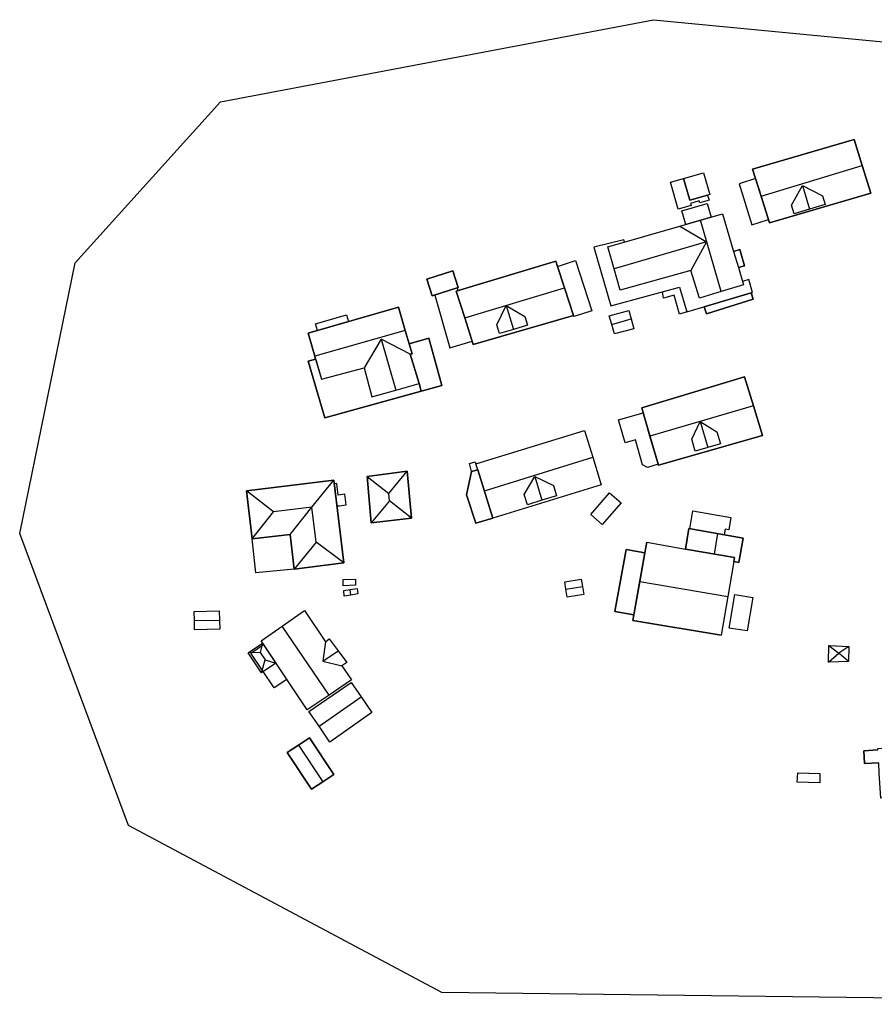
# Model space of a CAD drawing. Header units: metres. Extents: x 92348 to 92626, y 1600225 to 1600387.
# Tile 1 of 2: x 92348 to 92488, y 1600225 to 1600387. Entities that reach past the tile are written whole.
import ezdxf

# ---------------------------------------------------------------- set-up
doc = ezdxf.new("R2010")
doc.units = ezdxf.units.M
doc.header["$LTSCALE"] = 25.4
for name, color, linetype in [('AnnenBygning', 10, 'Continuous'), ('Bygning', 10, 'Continuous'), ('Bygningsdelelinje', 10, 'Continuous'), ('Bygningslinje', 10, 'Continuous'), ('KantUtsnitt', 10, 'Continuous'), ('Mønelinje', 10, 'Continuous'), ('Takkant', 10, 'Continuous'), ('Takoverbygg', 10, 'Continuous'), ('TakoverbyggKant', 10, 'Continuous'), ('Taksprang', 10, 'Continuous'), ('TaksprangBunn', 10, 'Continuous'), ('TrappBygg', 10, 'Continuous'), ('Veranda', 10, 'Continuous')]:
    doc.layers.add(name, color=color, linetype=linetype)

msp = doc.modelspace()

# ---------------------------------------------------------------- linework, layer by layer
at = {"layer": 'AnnenBygning'}
for points in [[(92415.46, 1600341.27, 121.64), (92414.57, 1600344.03, 121.12), (92418.84, 1600345.37, 121.11), (92419.68, 1600342.68, 121.74)], [(92444.87, 1600336.61, 118.63), (92444.46, 1600338, 117.49), (92447.68, 1600338.87, 117.46), (92448.04, 1600337.54, 118.63), (92448.48, 1600335.89, 117.53), (92445.35, 1600335.03, 117.57)], [(92443.32, 1600303.78, 113.35), (92441.44, 1600305.42, 113.95), (92444.53, 1600308.98, 113.95), (92446.41, 1600307.33, 113.35)], [(92400.86, 1600293.72, 113.01), (92400.82, 1600294.76, 113.01), (92402.85, 1600294.81, 113.01), (92402.87, 1600293.81, 113.01)], [(92402.12, 1600292.22, 113.4), (92401.03, 1600292.04, 112.69), (92400.95, 1600292.97, 112.68), (92401.98, 1600293.11, 113.4), (92403.14, 1600293.28, 112.68), (92403.27, 1600292.41, 112.68)], [(92437.37, 1600293.17, 113.38), (92437.18, 1600294.38, 112.7), (92439.87, 1600294.83, 112.7), (92440.07, 1600293.6, 113.38), (92440.28, 1600292.31, 112.7), (92437.58, 1600291.87, 112.7)], [(92464.14, 1600286.77, 111.96), (92465.06, 1600292.29, 111.96), (92468.01, 1600291.79, 111.26), (92467.1, 1600286.34, 111.26)], [(92391.68, 1600266.38, 113.98), (92393.53, 1600267.6, 114.93), (92395.32, 1600268.78, 113.98), (92399.3, 1600262.77, 113.98), (92397.5, 1600261.58, 114.93), (92395.65, 1600260.36, 113.98)], [(92475.28, 1600261.52, 109.73), (92475.39, 1600263.05, 110.37), (92479.03, 1600262.92, 110.44), (92478.99, 1600261.4, 109.81)]]:
    msp.add_polyline3d(points, close=True, dxfattribs=at)
at = {"layer": 'Bygning'}
for points in [[(92470.75, 1600353.24, 119.77), (92469.37, 1600357.65, 123), (92467.98, 1600362.06, 119.56), (92484.65, 1600366.91, 119.31), (92485.96, 1600362.64, 122.98), (92487.35, 1600358.12, 119.57)], [(92465.64, 1600345.91, 120.53), (92466.48, 1600343.08, 120.53), (92462.85, 1600341.98, 124.06), (92459.28, 1600340.9, 120.44), (92457.87, 1600345.44, 120.59), (92446.24, 1600342.23, 121.03), (92445.27, 1600345.71, 124.08), (92444.26, 1600349.31, 120.76), (92456.06, 1600352.73, 120.64), (92459.41, 1600353.7, 124.08), (92463.03, 1600354.73, 120.51), (92464.84, 1600348.58, 120.52), (92465.87, 1600348.88, 118.24), (92466.66, 1600346.2, 118.24)], [(92436.01, 1600346.11, 122.4), (92437.16, 1600342.58, 125.18), (92438.63, 1600338.09, 121.82), (92422.17, 1600333.32, 121.84), (92420.77, 1600337.69, 124.95), (92419.38, 1600342.07, 121.88), (92435.73, 1600346.96, 121.73)], [(92436.01, 1600346.11, 118.75), (92437.47, 1600346.59, 118.75), (92438.96, 1600347.07, 118.75), (92441.64, 1600338.85, 118.75), (92438.7, 1600337.89, 118.75), (92438.63, 1600338.09, 118.74), (92437.16, 1600342.58, 125.18)], [(92413.63, 1600325.64, 117.72), (92397.82, 1600321.28, 117.72), (92395.1, 1600330.57, 117.72), (92396.32, 1600330.92, 117.72), (92396.18, 1600331.4, 122.5), (92395.08, 1600335.16, 120.29), (92409.92, 1600339.42, 120.34), (92411.03, 1600335.63, 122.5), (92411.68, 1600333.4, 121.25), (92412.14, 1600331.8, 120.35), (92411.84, 1600331.73, 120.35), (92413.31, 1600326.93, 120.4)], [(92413.63, 1600325.64, 117.72), (92413.31, 1600326.93, 117.72), (92411.84, 1600331.73, 120.35), (92412.14, 1600331.8, 120.35), (92411.68, 1600333.4, 121.25), (92414.89, 1600334.35, 117.72), (92417.02, 1600326.58, 117.72)], [(92452.53, 1600313.54, 117.24), (92451.15, 1600318.28, 120.64), (92449.79, 1600322.92, 117.33), (92466.66, 1600328.01, 117.28), (92468.11, 1600323.24, 120.71), (92469.58, 1600318.4, 117.21)], [(92425.38, 1600304.83, 114.57), (92422.94, 1600312.75, 114.43), (92422.62, 1600313.76, 117.28), (92440.4, 1600319.19, 117.29), (92441.77, 1600314.82, 120.52), (92443.17, 1600310.28, 117.15)], [(92425.38, 1600304.83, 114.57), (92422.59, 1600304, 114.45), (92421.08, 1600308.67, 114.43), (92421.88, 1600312.46, 114.43), (92422.94, 1600312.75, 114.43)], [(92392.14, 1600302.12, 115.12), (92385.91, 1600301.41, 115.27), (92384.98, 1600309.33, 115.27), (92399.29, 1600311.08, 115.18), (92400.97, 1600297.5, 115.18), (92392.81, 1600296.46, 115.18)], [(92412.05, 1600304.82, 114.65), (92405.43, 1600304.06, 114.5), (92404.75, 1600311.67, 114.54), (92411.32, 1600312.51, 114.53)], [(92456.95, 1600299.76, 111.96), (92457.53, 1600303.12, 111.96), (92466.44, 1600301.57, 111.96), (92465.73, 1600297.55, 111.96), (92464.9, 1600297.69, 111.96), (92465.02, 1600298.35, 114.73)], [(92456.95, 1600299.76, 114.73), (92465.02, 1600298.35, 114.73), (92464.9, 1600297.69, 115.11), (92463.91, 1600291.99, 118.39), (92462.84, 1600285.61, 114.91), (92448.35, 1600288.06, 114.91), (92448.51, 1600288.97, 115.41), (92450.32, 1600299.14, 112.25), (92450.62, 1600300.86, 114.73)], [(92448.51, 1600288.97, 112.28), (92445.41, 1600289.53, 112.39), (92447.22, 1600299.68, 112.42), (92450.32, 1600299.14, 112.25)], [(92380.6, 1600286.62, 114.25), (92376.49, 1600286.51, 114.25), (92376.45, 1600288.02, 115.16), (92376.41, 1600289.53, 114.25), (92380.52, 1600289.64, 114.25), (92380.56, 1600288.12, 115.16)], [(92400.01, 1600283.08, 115.53), (92401.44, 1600281.16, 113.95), (92400.65, 1600280.63, 113.95), (92402.23, 1600278.3, 113.97), (92398.54, 1600275.8, 117.13), (92394.95, 1600273.38, 114.08), (92387.38, 1600284.68, 113.95), (92390.84, 1600287.1, 117.13), (92394.5, 1600289.66, 113.95), (92397.93, 1600284.53, 113.95), (92398.57, 1600285.03, 113.95)], [(92480.43, 1600281.2, 111.18), (92480.49, 1600283.92, 111.23), (92483.76, 1600283.77, 111.23), (92483.72, 1600281.32, 111.21)], [(92395.23, 1600273.13, 113.84), (92402.17, 1600277.85, 113.93), (92403.79, 1600275.5, 115.71), (92405.55, 1600272.95, 113.7), (92398.67, 1600268.11, 113.56), (92396.89, 1600270.71, 115.81)], [(92503.69, 1600267.36, 110.71), (92506.08, 1600267.51, 110.24), (92506.24, 1600265.06, 110.24), (92503.84, 1600264.91, 110.65), (92503.92, 1600263.58, 112.64), (92504.18, 1600259.34, 111), (92488.99, 1600258.89, 110.78), (92488.75, 1600263, 112.64), (92488.66, 1600264.7, 112.01), (92486.34, 1600264.56, 110.06), (92486.22, 1600266.67, 110.16), (92488.54, 1600266.8, 110.92), (92488.52, 1600267.02, 111.16), (92492.11, 1600267.11, 111.13), (92492.16, 1600268.86, 110.47), (92500.06, 1600269.21, 110.47), (92500.24, 1600267.35, 111.12), (92503.67, 1600267.51, 111.1)]]:
    msp.add_polyline3d(points, close=True, dxfattribs=at)
at = {"layer": 'Bygningsdelelinje'}
for p, q in [((92413.31, 1600326.93, 117.72), (92413.63, 1600325.64, 117.72)), ((92425.38, 1600304.83, 114.57), (92422.94, 1600312.75, 114.43)), ((92448.51, 1600288.97, 112.28), (92450.32, 1600299.14, 112.25))]:
    msp.add_line(p, q, dxfattribs=at)
for points in [[(92436.01, 1600346.11, 122.4), (92437.16, 1600342.58, 125.18), (92438.63, 1600338.09, 121.82)], [(92411.68, 1600333.4, 121.25), (92412.14, 1600331.8, 120.35), (92411.84, 1600331.73, 120.35), (92413.31, 1600326.93, 120.4)], [(92456.95, 1600299.76, 114.73), (92465.02, 1600298.35, 114.73), (92464.9, 1600297.69, 115.11)]]:
    msp.add_polyline3d(points, dxfattribs=at)
at = {"layer": 'Bygningslinje'}
for p in [(92480.49, 1600283.92, 111.23), (92483.76, 1600283.77, 111.23), (92480.43, 1600281.2, 111.18), (92483.72, 1600281.32, 111.21)]:
    msp.add_line(p, (92482.13, 1600282.66, 111.82), dxfattribs=at)
for points in [[(92474.38, 1600356.14, 120.96), (92476.18, 1600359.37, 122.77), (92479.46, 1600357.67, 120.94), (92479.86, 1600356.27, 120.94), (92477.32, 1600355.5, 122.77), (92474.79, 1600354.74, 120.96), (92474.38, 1600356.14, 120.96)], [(92456.06, 1600352.73, 120.64), (92460.44, 1600350.17, 124.08), (92457.87, 1600345.44, 120.59)], [(92427.56, 1600339.71, 125.04), (92430.64, 1600337.89, 123.25), (92431.07, 1600336.47, 123.25), (92428.75, 1600335.78, 125.04), (92426.45, 1600335.1, 123.21), (92426.02, 1600336.52, 123.21), (92427.56, 1600339.71, 125.04)], [(92411.84, 1600331.73, 120.35), (92407.09, 1600334.2, 122.34), (92404.3, 1600329.49, 120.37)], [(92459.38, 1600320.69, 120.67), (92462.13, 1600318.97, 119.01), (92462.7, 1600317, 119.01), (92460.65, 1600316.4, 120.67), (92458.58, 1600315.79, 119), (92458, 1600317.77, 119), (92459.38, 1600320.69, 120.67)], [(92392.14, 1600302.12, 115.12), (92395.7, 1600306.61, 118.02), (92399.29, 1600311.08, 115.18)], [(92404.75, 1600311.67, 114.54), (92408.32, 1600308.87, 116.24), (92411.32, 1600312.51, 114.53)], [(92432.25, 1600311.66, 120.39), (92435.32, 1600310.19, 118.78), (92435.83, 1600308.49, 118.78), (92433.42, 1600307.76, 120.39), (92431.05, 1600307.02, 118.8), (92430.54, 1600308.71, 118.8), (92432.25, 1600311.66, 120.39)], [(92385.91, 1600301.41, 115.27), (92389.43, 1600305.86, 118), (92384.98, 1600309.33, 115.27)], [(92412.05, 1600304.82, 114.65), (92408.43, 1600307.66, 116.25), (92405.43, 1600304.06, 114.5)], [(92400.97, 1600297.5, 115.18), (92396.43, 1600300.91, 118.02), (92392.81, 1600296.46, 115.18)], [(92387.63, 1600284.3, 113.09), (92387.21, 1600282.79, 113.76), (92385.25, 1600282.71, 113.09)], [(92397.93, 1600284.53, 113.95), (92397.48, 1600281.36, 115.53), (92400.65, 1600280.63, 113.95)], [(92387.43, 1600279.46, 113.09), (92388.03, 1600281.57, 113.76), (92389.81, 1600281.05, 113.09)]]:
    msp.add_polyline3d(points, dxfattribs=at)
at = {"layer": 'KantUtsnitt'}
msp.add_lwpolyline([(92626.35, 1600369.82), (92571.82, 1600225.09), (92417.03, 1600227.02), (92365.62, 1600254.39), (92347.8, 1600302.33), (92356.88, 1600346.7), (92380.72, 1600373.12), (92451.71, 1600386.58), (92626.35, 1600369.82)], dxfattribs=at)
at = {"layer": 'Mønelinje'}
for p, q in [((92469.37, 1600357.65, 123), (92485.96, 1600362.64, 122.98)), ((92476.18, 1600359.37, 122.77), (92477.32, 1600355.5, 122.77)), ((92462.85, 1600341.98, 124.06), (92459.41, 1600353.7, 124.08)), ((92460.44, 1600350.17, 124.08), (92445.27, 1600345.71, 124.08)), ((92420.77, 1600337.69, 124.95), (92437.16, 1600342.58, 125.18)), ((92427.56, 1600339.71, 125.04), (92428.75, 1600335.78, 125.04)), ((92444.87, 1600336.61, 118.63), (92448.04, 1600337.54, 118.63)), ((92411.03, 1600335.63, 122.5), (92396.18, 1600331.4, 122.5)), ((92407.09, 1600334.2, 122.34), (92409.47, 1600325.84, 122.34)), ((92468.11, 1600323.24, 120.71), (92451.15, 1600318.28, 120.64)), ((92459.38, 1600320.69, 120.67), (92460.65, 1600316.4, 120.67)), ((92424, 1600309.29, 120.52), (92441.77, 1600314.82, 120.52)), ((92432.25, 1600311.66, 120.39), (92433.42, 1600307.76, 120.39)), ((92408.43, 1600307.66, 116.25), (92408.32, 1600308.87, 116.24)), ((92437.37, 1600293.17, 113.38), (92440.07, 1600293.6, 113.38)), ((92449.48, 1600294.45, 118.39), (92463.91, 1600291.99, 118.39)), ((92402.12, 1600292.22, 113.4), (92401.98, 1600293.11, 113.4)), ((92376.45, 1600288.02, 115.16), (92380.56, 1600288.12, 115.16)), ((92398.54, 1600275.8, 117.13), (92390.84, 1600287.1, 117.13)), ((92387.21, 1600282.79, 113.76), (92388.03, 1600281.57, 113.76)), ((92397.48, 1600281.36, 115.53), (92400.01, 1600283.08, 115.53)), ((92396.89, 1600270.71, 115.81), (92403.79, 1600275.5, 115.71)), ((92393.53, 1600267.6, 114.93), (92397.5, 1600261.58, 114.93))]:
    msp.add_line(p, q, dxfattribs=at)
msp.add_polyline3d([(92396.43, 1600300.91, 118.02), (92395.7, 1600306.61, 118.02), (92389.43, 1600305.86, 118)], dxfattribs=at)
at = {"layer": 'Takkant'}
for q in [(92450.32, 1600299.14, 115.72), (92456.95, 1600299.76, 114.73)]:
    msp.add_line((92450.62, 1600300.86, 114.73), q, dxfattribs=at)
for points in [[(92470.75, 1600353.24, 119.77), (92487.35, 1600358.12, 119.57), (92485.96, 1600362.64, 122.98), (92484.65, 1600366.91, 119.31), (92467.98, 1600362.06, 119.56), (92469.37, 1600357.65, 123), (92470.75, 1600353.24, 119.77)], [(92465.64, 1600345.91, 120.53), (92466.48, 1600343.08, 120.53), (92462.85, 1600341.98, 124.06), (92459.28, 1600340.9, 120.44), (92457.87, 1600345.44, 120.59), (92446.24, 1600342.23, 121.03), (92445.27, 1600345.71, 124.08), (92444.26, 1600349.31, 120.76), (92456.06, 1600352.73, 120.64), (92459.41, 1600353.7, 124.08), (92463.03, 1600354.73, 120.51), (92464.84, 1600348.58, 120.52)], [(92465.64, 1600345.91, 118.3), (92466.66, 1600346.2, 118.24), (92465.87, 1600348.88, 118.24), (92464.84, 1600348.58, 118.31)], [(92436.01, 1600346.11, 122.4), (92435.73, 1600346.96, 121.73), (92419.38, 1600342.07, 121.88), (92420.77, 1600337.69, 124.95), (92422.17, 1600333.32, 121.84), (92438.63, 1600338.09, 121.82)], [(92436.01, 1600346.11, 118.75), (92437.47, 1600346.59, 118.75), (92438.96, 1600347.07, 118.75), (92441.64, 1600338.85, 118.75), (92438.7, 1600337.89, 118.75), (92438.63, 1600338.09, 118.74)], [(92415.46, 1600341.27, 121.64), (92419.68, 1600342.68, 121.74), (92418.84, 1600345.37, 121.11), (92414.57, 1600344.03, 121.12), (92415.46, 1600341.27, 121.64)], [(92411.68, 1600333.4, 121.25), (92411.03, 1600335.63, 122.5), (92409.92, 1600339.42, 120.34), (92395.08, 1600335.16, 120.29), (92396.18, 1600331.4, 122.5), (92396.32, 1600330.92, 122.23)], [(92444.87, 1600336.61, 118.63), (92444.46, 1600338, 117.49), (92447.68, 1600338.87, 117.46), (92448.04, 1600337.54, 118.63), (92448.48, 1600335.89, 117.53), (92445.35, 1600335.03, 117.57), (92444.87, 1600336.61, 118.63)], [(92413.63, 1600325.64, 117.72), (92417.02, 1600326.58, 117.72), (92414.89, 1600334.35, 117.72), (92411.68, 1600333.4, 117.72)], [(92396.32, 1600330.92, 117.72), (92395.1, 1600330.57, 117.72), (92397.82, 1600321.28, 117.72), (92413.63, 1600325.64, 117.72)], [(92452.53, 1600313.54, 117.24), (92469.58, 1600318.4, 117.21), (92468.11, 1600323.24, 120.71), (92466.66, 1600328.01, 117.28), (92449.79, 1600322.92, 117.33), (92451.15, 1600318.28, 120.64), (92452.53, 1600313.54, 117.24)], [(92422.94, 1600312.75, 118.02), (92422.62, 1600313.76, 117.28), (92440.4, 1600319.19, 117.29), (92441.77, 1600314.82, 120.52), (92443.17, 1600310.28, 117.15), (92425.38, 1600304.83, 117.37)], [(92425.38, 1600304.83, 114.57), (92422.59, 1600304, 114.45), (92421.08, 1600308.67, 114.43), (92421.88, 1600312.46, 114.43), (92422.94, 1600312.75, 114.43)], [(92392.14, 1600302.12, 115.12), (92392.81, 1600296.46, 115.18), (92400.97, 1600297.5, 115.18), (92399.29, 1600311.08, 115.18), (92384.98, 1600309.33, 115.27), (92385.91, 1600301.41, 115.27), (92392.14, 1600302.12, 115.12)], [(92412.05, 1600304.82, 114.65), (92411.32, 1600312.51, 114.53), (92404.75, 1600311.67, 114.54), (92405.43, 1600304.06, 114.5), (92412.05, 1600304.82, 114.65)], [(92443.32, 1600303.78, 113.35), (92441.44, 1600305.42, 113.95), (92444.53, 1600308.98, 113.95), (92446.41, 1600307.33, 113.35), (92443.32, 1600303.78, 113.35)], [(92464.9, 1600297.69, 111.96), (92465.73, 1600297.55, 111.96), (92466.44, 1600301.57, 111.96), (92457.53, 1600303.12, 111.96), (92456.95, 1600299.76, 111.96)], [(92448.51, 1600288.97, 112.28), (92445.41, 1600289.53, 112.39), (92447.22, 1600299.68, 112.42), (92450.32, 1600299.14, 112.25)], [(92464.9, 1600297.69, 115.11), (92463.91, 1600291.99, 118.39), (92462.84, 1600285.61, 114.91)], [(92400.86, 1600293.72, 113.01), (92400.82, 1600294.76, 113.01), (92402.85, 1600294.81, 113.01), (92402.87, 1600293.81, 113.01), (92400.86, 1600293.72, 113.01)], [(92402.12, 1600292.22, 113.4), (92401.03, 1600292.04, 112.69), (92400.95, 1600292.97, 112.68), (92401.98, 1600293.11, 113.4), (92403.14, 1600293.28, 112.68), (92403.27, 1600292.41, 112.68), (92402.12, 1600292.22, 113.4)], [(92437.37, 1600293.17, 113.38), (92437.18, 1600294.38, 112.7), (92439.87, 1600294.83, 112.7), (92440.07, 1600293.6, 113.38), (92440.28, 1600292.31, 112.7), (92437.58, 1600291.87, 112.7), (92437.37, 1600293.17, 113.38)], [(92464.14, 1600286.77, 111.96), (92465.06, 1600292.29, 111.96), (92468.01, 1600291.79, 111.26), (92467.1, 1600286.34, 111.26), (92464.14, 1600286.77, 111.96)], [(92380.6, 1600286.62, 114.25), (92376.49, 1600286.51, 114.25), (92376.45, 1600288.02, 115.16), (92376.41, 1600289.53, 114.25), (92380.52, 1600289.64, 114.25), (92380.56, 1600288.12, 115.16), (92380.6, 1600286.62, 114.25)], [(92400.01, 1600283.08, 115.53), (92401.44, 1600281.16, 113.95), (92400.65, 1600280.63, 113.95), (92402.23, 1600278.3, 113.97), (92398.54, 1600275.8, 117.13), (92394.95, 1600273.38, 114.08), (92387.38, 1600284.68, 113.95), (92390.84, 1600287.1, 117.13), (92394.5, 1600289.66, 113.95), (92397.93, 1600284.53, 113.95), (92398.57, 1600285.03, 113.95), (92400.01, 1600283.08, 115.53)], [(92448.51, 1600288.97, 115.41), (92448.35, 1600288.06, 114.91), (92462.84, 1600285.61, 114.91)], [(92480.43, 1600281.2, 111.18), (92480.49, 1600283.92, 111.23), (92483.76, 1600283.77, 111.23), (92483.72, 1600281.32, 111.21), (92480.43, 1600281.2, 111.18)], [(92395.23, 1600273.13, 113.84), (92402.17, 1600277.85, 113.93), (92403.79, 1600275.5, 115.71), (92405.55, 1600272.95, 113.7), (92398.67, 1600268.11, 113.56), (92396.89, 1600270.71, 115.81), (92395.23, 1600273.13, 113.84)], [(92391.68, 1600266.38, 113.98), (92395.65, 1600260.36, 113.98), (92397.5, 1600261.58, 114.93), (92399.3, 1600262.77, 113.98), (92395.32, 1600268.78, 113.98), (92393.53, 1600267.6, 114.93), (92391.68, 1600266.38, 113.98)], [(92488.54, 1600266.8, 110.92), (92486.22, 1600266.67, 110.16), (92486.34, 1600264.56, 110.06), (92488.66, 1600264.7, 110.74)], [(92475.28, 1600261.52, 109.73), (92475.39, 1600263.05, 110.37), (92479.03, 1600262.92, 110.44), (92478.99, 1600261.4, 109.81), (92475.28, 1600261.52, 109.73)]]:
    msp.add_polyline3d(points, dxfattribs=at)
at = {"layer": 'Takoverbygg'}
for points in [[(92460.96, 1600357.93, 119.51), (92457.7, 1600356.98, 120.18), (92456.66, 1600360.54, 120.16), (92459.92, 1600361.49, 119.62)], [(92453.19, 1600341.94, 118.12), (92455.99, 1600342.7, 118.12), (92457.22, 1600338.67, 118.12), (92456, 1600338.29, 117.66), (92455.13, 1600341.38, 117.66), (92453.39, 1600340.91, 117.66)], [(92460.06, 1600339.51, 115.67), (92467.72, 1600341.78, 115.67), (92468.06, 1600340.74, 115.67), (92460.43, 1600338.31, 115.67)], [(92456.95, 1600299.76, 114.73), (92457.53, 1600303.12, 114.33), (92462.24, 1600302.3, 114.33), (92461.65, 1600298.94, 114.73)], [(92389.81, 1600281.05, 113.09), (92387.43, 1600279.46, 113.09), (92385.25, 1600282.71, 113.09), (92387.63, 1600284.3, 113.09)]]:
    msp.add_polyline3d(points, close=True, dxfattribs=at)
at = {"layer": 'TakoverbyggKant'}
for points in [[(92460.96, 1600357.93, 119.51), (92457.7, 1600356.98, 120.18), (92456.66, 1600360.54, 120.16), (92459.92, 1600361.49, 119.62), (92460.96, 1600357.93, 119.51)], [(92453.19, 1600341.94, 118.12), (92455.99, 1600342.7, 118.12), (92457.22, 1600338.67, 118.12), (92456, 1600338.29, 117.66), (92455.13, 1600341.38, 117.66), (92453.39, 1600340.91, 117.66), (92453.19, 1600341.94, 118.12)], [(92460.06, 1600339.51, 115.67), (92460.43, 1600338.31, 115.67), (92468.06, 1600340.74, 115.67), (92467.72, 1600341.78, 115.67), (92460.06, 1600339.51, 115.67)], [(92456.95, 1600299.76, 114.73), (92457.53, 1600303.12, 114.33), (92462.24, 1600302.3, 114.33), (92461.65, 1600298.94, 114.73), (92456.95, 1600299.76, 114.73)], [(92389.81, 1600281.05, 113.09), (92387.43, 1600279.46, 113.09), (92385.25, 1600282.71, 113.09), (92387.63, 1600284.3, 113.09), (92389.81, 1600281.05, 113.09)]]:
    msp.add_polyline3d(points, dxfattribs=at)
at = {"layer": 'Taksprang'}
for p, q in [((92464.84, 1600348.58, 120.52), (92465.64, 1600345.91, 120.53)), ((92424, 1600309.29, 120.52), (92422.94, 1600312.75, 118.02)), ((92425.38, 1600304.83, 117.37), (92424, 1600309.29, 120.52)), ((92450.32, 1600299.14, 115.72), (92449.48, 1600294.45, 118.39)), ((92449.48, 1600294.45, 118.39), (92448.51, 1600288.97, 115.41))]:
    msp.add_line(p, q, dxfattribs=at)
for points in [[(92436.01, 1600346.11, 122.4), (92437.16, 1600342.58, 125.18), (92438.63, 1600338.09, 121.82)], [(92396.32, 1600330.92, 122.23), (92396.34, 1600330.85, 122.19), (92397.29, 1600327.61, 120.37), (92400.8, 1600328.55, 120.37), (92404.3, 1600329.49, 120.37), (92405.55, 1600324.74, 120.42), (92409.47, 1600325.84, 122.34), (92413.31, 1600326.93, 120.4), (92411.84, 1600331.73, 120.35), (92412.14, 1600331.8, 120.35), (92411.68, 1600333.4, 121.25)], [(92456.95, 1600299.76, 114.73), (92465.02, 1600298.35, 114.73), (92464.9, 1600297.69, 115.11)]]:
    msp.add_polyline3d(points, dxfattribs=at)
at = {"layer": 'TaksprangBunn'}
for p, q in [((92464.84, 1600348.58, 118.31), (92465.64, 1600345.91, 118.3)), ((92422.94, 1600312.75, 114.43), (92425.38, 1600304.83, 114.57)), ((92450.32, 1600299.14, 112.25), (92448.51, 1600288.97, 112.28))]:
    msp.add_line(p, q, dxfattribs=at)
for points in [[(92438.63, 1600338.09, 118.74), (92437.16, 1600342.58, 118.75), (92436.01, 1600346.11, 118.75)], [(92396.32, 1600330.92, 117.72), (92397.29, 1600327.61, 117.72), (92404.3, 1600329.49, 117.72), (92405.55, 1600324.74, 117.72), (92409.47, 1600325.84, 117.72), (92413.31, 1600326.93, 117.72), (92411.84, 1600331.73, 117.72), (92412.14, 1600331.8, 117.72), (92411.68, 1600333.4, 117.72)], [(92456.95, 1600299.76, 111.96), (92457.02, 1600299.75, 111.96), (92465.02, 1600298.35, 111.96), (92464.9, 1600297.69, 111.96)]]:
    msp.add_polyline3d(points, dxfattribs=at)
at = {"layer": 'TrappBygg'}
msp.add_line((92422.5, 1600314.09, 113.75), (92422.62, 1600313.76, 114.01), dxfattribs=at)
for points in [[(92421.88, 1600312.46, 114.43), (92421.55, 1600313.78, 113.72), (92422.5, 1600314.09, 113.75)], [(92401.14, 1600308.75, 111.65), (92400.03, 1600308.62, 112.69), (92399.79, 1600310.5, 112.69), (92399.36, 1600310.44, 112.69), (92399.82, 1600306.82, 112.69), (92400.25, 1600306.87, 112.69), (92401.35, 1600307.01, 111.65), (92401.14, 1600308.75, 111.65)]]:
    msp.add_polyline3d(points, dxfattribs=at)
at = {"layer": 'Veranda'}
for p, q in [((92436.01, 1600346.11, 119.59), (92438.96, 1600347.07, 119.59)), ((92419.72, 1600342.17, 119.18), (92419.54, 1600342.63, 119.18)), ((92457.22, 1600338.67, 118.28), (92467.95, 1600341.84, 118.27)), ((92422.94, 1600312.75, 115.26), (92421.88, 1600312.46, 115.26)), ((92424, 1600309.29, 115.26), (92422.94, 1600312.75, 115.26)), ((92425.38, 1600304.83, 115.26), (92424, 1600309.29, 115.26)), ((92449.48, 1600294.45, 113.07), (92450.32, 1600299.14, 113.07)), ((92448.51, 1600288.97, 113.07), (92449.48, 1600294.45, 113.07))]:
    msp.add_line(p, q, dxfattribs=at)
for points in [[(92457.91, 1600356.1, 117.65), (92455.78, 1600355.49, 117.65), (92454.5, 1600359.92, 117.65), (92456.66, 1600360.54, 117.65), (92457.7, 1600356.98, 117.65), (92460.59, 1600357.82, 117.65), (92460.84, 1600356.96, 117.65), (92459.35, 1600356.52, 117.65), (92459.24, 1600356.86, 117.65), (92457.81, 1600356.45, 117.65), (92457.91, 1600356.1, 117.65)], [(92467.87, 1600352.95, 117.16), (92470.57, 1600353.8, 117.14), (92468.47, 1600360.52, 117.16), (92465.76, 1600359.67, 117.16), (92467.87, 1600352.95, 117.16)], [(92457.01, 1600353, 119.07), (92456.36, 1600355.23, 119.07), (92460.52, 1600356.43, 119.07), (92461.16, 1600354.21, 119.07), (92457.01, 1600353, 119.07)], [(92447, 1600350.11, 118.11), (92446.89, 1600350.47, 118.11), (92441.94, 1600349.25, 118.15), (92444.74, 1600339.64, 118.21), (92455.99, 1600342.7, 118.24), (92457.22, 1600338.67, 118.28)], [(92438.96, 1600347.07, 119.59), (92441.64, 1600338.85, 119.59), (92438.7, 1600337.89, 119.59)], [(92467.95, 1600341.84, 118.27), (92467.35, 1600343.98, 118.25), (92466.31, 1600343.63, 118.25)], [(92415.86, 1600341.4, 119.36), (92418.34, 1600332.75, 119.35), (92422, 1600333.84, 119.33)], [(92401.69, 1600337.06, 116.92), (92396.62, 1600335.61, 116.92), (92396.3, 1600336.7, 116.92), (92401.37, 1600338.16, 116.92), (92401.69, 1600337.06, 116.92)], [(92396.32, 1600330.92, 118.67), (92395.1, 1600330.57, 118.67), (92397.82, 1600321.28, 118.57), (92417.02, 1600326.58, 118.62), (92414.89, 1600334.35, 118.58), (92413.35, 1600333.89, 118.6)], [(92452.49, 1600313.67, 114.06), (92450.77, 1600313.12, 114.06), (92449.92, 1600313.55, 114.06), (92448.78, 1600317.68, 114.06), (92447.06, 1600317.2, 114.06), (92445.98, 1600320.93, 114.06), (92450.04, 1600322.1, 114.06), (92452.49, 1600313.67, 114.06)], [(92421.88, 1600312.46, 115.26), (92421.08, 1600308.67, 115.26), (92422.59, 1600304, 115.26), (92425.38, 1600304.83, 115.26)], [(92457.66, 1600303.1, 111.8), (92458.17, 1600306.03, 111.8), (92464.43, 1600304.93, 111.8), (92464.08, 1600302.92, 111.8), (92463.49, 1600303.02, 111.8), (92463.33, 1600302.11, 111.8), (92457.66, 1600303.1, 111.8)], [(92466.44, 1600301.57, 112.84), (92457.53, 1600303.12, 112.84), (92456.95, 1600299.76, 112.84), (92457.02, 1600299.75, 112.84), (92465.02, 1600298.35, 112.84), (92464.9, 1600297.69, 112.84), (92465.73, 1600297.55, 112.84), (92466.44, 1600301.57, 112.84)], [(92392.81, 1600296.46, 112.83), (92386.54, 1600295.86, 112.83), (92385.91, 1600301.41, 112.83)], [(92450.32, 1600299.14, 113.07), (92447.22, 1600299.68, 113.07), (92445.41, 1600289.53, 113.07), (92448.51, 1600288.97, 113.07)], [(92391.6, 1600278.39, 111.38), (92389.52, 1600277, 111.5), (92385.7, 1600282.69, 111.5), (92387.79, 1600284.08, 111.38)]]:
    msp.add_polyline3d(points, dxfattribs=at)

doc.saveas('drawing.dxf')
